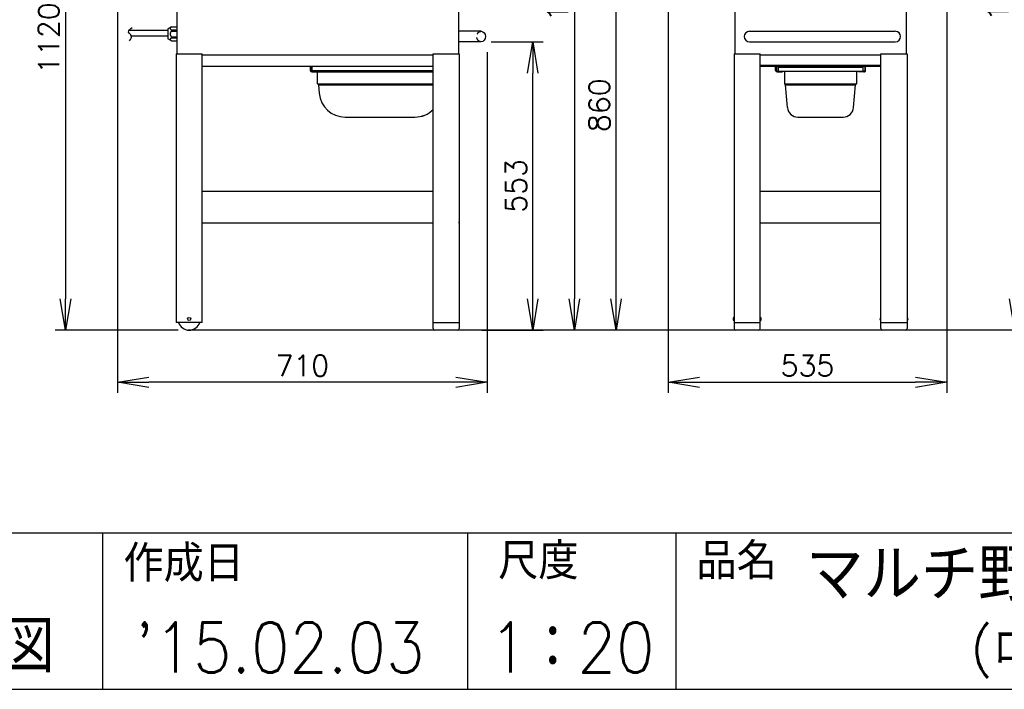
# Model space of a CAD drawing. Extents: x 460 to 8195, y 0 to 5507.
# Tile 19 of 30: x 3401 to 5290, y 0 to 1284. Entities that reach past the tile are written whole.
import ezdxf
from ezdxf.enums import TextEntityAlignment as Align

# ---------------------------------------------------------------- set-up
doc = ezdxf.new("R2010")
doc.units = 0
doc.header["$LTSCALE"] = 2
doc.header["$PDMODE"] = 3
doc.linetypes.add('HIDDEN', pattern=[9.525, 6.35, -3.175])
doc.layers.get('0').update_dxf_attribs({"linetype": 'CONTINUOUS'})
doc.layers.get('DEFPOINTS').update_dxf_attribs({"linetype": 'CONTINUOUS'})
doc.layers.add('SUNPOU', color=7, linetype='CONTINUOUS')
doc.layers.add('WAKU', color=7, linetype='CONTINUOUS')
doc.styles.get("Standard").update_dxf_attribs({"font": 'romans.shx', "bigfont": 'extfont.shx'})
doc.dimstyles.get("Standard").update_dxf_attribs({"dimscale": 20, "dimtxt": 2, "dimasz": 3, "dimexe": 1, "dimexo": 1, "dimgap": 0.6, "dimtad": 3, "dimdec": 0, "dimzin": 0, "dimdsep": 46, "dimtxsty": 'STANDARD', "dimblk1": 'OPEN', "dimblk2": 'OPEN', "dimsah": 1, "dimcen": 1.5, "dimadec": 0, "dimazin": 0, "dimtfac": 1, "dimtdec": 0, "dimtmove": 0, "dimatfit": 0, "dimldrblk": 'DOTSMALL', "dimfxl": 1, "dimtvp": 1, "dimtolj": 1, "dimtzin": 0, "dimarcsym": 0})

# ---------------------------------------------------------------- blocks, each defined once
blk = doc.blocks.new('_OPEN')
at = {"color": 0, "linetype": 'ByBlock'}
for p, q in [((-1, 0.167), (0, 0)), ((0, 0), (-1, -0.167)), ((0, 0), (-1, 0))]:
    blk.add_line(p, q, dxfattribs=at)
blk = doc.blocks.new('*D41')
at = {"layer": 'DEFPOINTS', "color": 0}
for p in [(4285.4, 1241.6), (4385.1, 1241.6), (4267.6, 688.6)]:
    blk.add_point(p, dxfattribs=at)
at = {"layer": 'SUNPOU', "color": 0, "lineweight": -2}
for p, q in [((4305.4, 1241.6), (4405.1, 1241.6)), ((4385.1, 748.6), (4385.1, 1181.6)), ((4287.6, 688.6), (4405.1, 688.6))]:
    blk.add_line(p, q, dxfattribs=at)
at = {"layer": 'SUNPOU', "color": 0, "lineweight": -2, "xscale": 60, "yscale": 60, "zscale": 60}
for p, rotation in [((4385.1, 1241.6), 90), ((4385.1, 688.6), 270)]:
    blk.add_blockref('_OPEN', p, dxfattribs=dict(at, rotation=rotation))
at = {"layer": 'SUNPOU', "color": 0, "insert": (4333.1, 965.2), "char_height": 40, "attachment_point": 2, "rotation": 90}
blk.add_mtext('\\A1;553', dxfattribs=at)
blk = doc.blocks.new('_DotSmall')
at = {"color": 0, "linetype": 'ByBlock', "const_width": 0.5}
blk.add_lwpolyline([(-0.0625, 0, 1), (0.0625, 0, 1)], format="xyb", close=True, dxfattribs=at)
blk = doc.blocks.new('*D42')
at = {"layer": 'DEFPOINTS', "color": 0}
for p in [(4545.1, 1551.2), (4822.9, 1551.2), (4824.7, 688.6)]:
    blk.add_point(p, dxfattribs=at)
at = {"layer": 'SUNPOU', "color": 0, "lineweight": -2}
for p, q in [((4802.9, 1551.2), (4525.1, 1551.2)), ((4545.1, 748.6), (4545.1, 1491.2)), ((4804.7, 688.6), (4525.1, 688.6))]:
    blk.add_line(p, q, dxfattribs=at)
at = {"layer": 'SUNPOU', "color": 0, "lineweight": -2, "xscale": 60, "yscale": 60, "zscale": 60}
for p, rotation in [((4545.1, 1551.2), 90), ((4545.1, 688.6), 270)]:
    blk.add_blockref('_OPEN', p, dxfattribs=dict(at, rotation=rotation))
at = {"layer": 'SUNPOU', "color": 0, "insert": (4493.1, 1119.9), "char_height": 40, "attachment_point": 2, "rotation": 90}
blk.add_mtext('\\A1;860', dxfattribs=at)
blk = doc.blocks.new('*D47')
at = {"layer": 'DEFPOINTS', "color": 0}
for p in [(5728.4, 2008.7), (5310, 688.6), (5520.5, 688.6)]:
    blk.add_point(p, dxfattribs=at)
at = {"layer": 'SUNPOU', "color": 0, "lineweight": -2}
for p, q in [((5708.4, 2008.7), (5290, 2008.7)), ((5310, 1948.7), (5310, 748.6)), ((5500.5, 688.6), (5290, 688.6))]:
    blk.add_line(p, q, dxfattribs=at)
at = {"layer": 'SUNPOU', "color": 0, "lineweight": -2, "xscale": 60, "yscale": 60, "zscale": 60}
for p, rotation in [((5310, 2008.7), 90), ((5310, 688.6), 270)]:
    blk.add_blockref('_OPEN', p, dxfattribs=dict(at, rotation=rotation))
at = {"layer": 'SUNPOU', "color": 0, "insert": (5278, 1349.7), "char_height": 40, "attachment_point": 5, "rotation": 90}
blk.add_mtext('\\A1;1320', dxfattribs=at)
blk = doc.blocks.new('*D39')
at = {"layer": 'DEFPOINTS', "color": 0}
for p in [(4898.7, 2008.7), (4465.1, 688.6), (4566.2, 688.6)]:
    blk.add_point(p, dxfattribs=at)
at = {"layer": 'SUNPOU', "color": 0, "lineweight": -2}
for p, q in [((4878.7, 2008.7), (4445.1, 2008.7)), ((4465.1, 1948.7), (4465.1, 748.6)), ((4546.2, 688.6), (4445.1, 688.6))]:
    blk.add_line(p, q, dxfattribs=at)
at = {"layer": 'SUNPOU', "color": 0, "lineweight": -2, "xscale": 60, "yscale": 60, "zscale": 60}
for p, rotation in [((4465.1, 2008.7), 90), ((4465.1, 688.6), 270)]:
    blk.add_blockref('_OPEN', p, dxfattribs=dict(at, rotation=rotation))
at = {"layer": 'SUNPOU', "color": 0, "insert": (4433.1, 1349.2), "char_height": 40, "attachment_point": 5, "rotation": 90}
blk.add_mtext('\\A1;1320', dxfattribs=at)
blk = doc.blocks.new('*D44')
at = {"layer": 'DEFPOINTS', "color": 0}
for p in [(4645.1, 1893.9), (5179.4, 1431.4), (5179.4, 588.6)]:
    blk.add_point(p, dxfattribs=at)
at = {"layer": 'SUNPOU', "color": 0, "lineweight": -2}
for p, q in [((4645.1, 1873.9), (4645.1, 568.6)), ((5179.4, 1411.4), (5179.4, 568.6)), ((4705.1, 588.6), (5119.4, 588.6))]:
    blk.add_line(p, q, dxfattribs=at)
at = {"layer": 'SUNPOU', "color": 0, "lineweight": -2, "xscale": 60, "yscale": 60, "zscale": 60, "rotation": 180}
blk.add_blockref('_OPEN', (4645.1, 588.6), dxfattribs=at)
at = {"layer": 'SUNPOU', "color": 0, "lineweight": -2, "xscale": 60, "yscale": 60, "zscale": 60}
blk.add_blockref('_OPEN', (5179.4, 588.6), dxfattribs=at)
at = {"layer": 'SUNPOU', "color": 0, "insert": (4912.3, 620.6), "char_height": 40, "attachment_point": 5}
blk.add_mtext('\\A1;535', dxfattribs=at)
blk = doc.blocks.new('*D45')
at = {"layer": 'DEFPOINTS', "color": 0}
for p in [(3892.1, 1808.6), (3488.7, 688.7), (3725.2, 688.7)]:
    blk.add_point(p, dxfattribs=at)
at = {"layer": 'SUNPOU', "color": 0, "lineweight": -2}
for p, q in [((3872.1, 1808.6), (3468.7, 1808.6)), ((3488.7, 1748.6), (3488.7, 748.7)), ((3705.2, 688.7), (3468.7, 688.7))]:
    blk.add_line(p, q, dxfattribs=at)
at = {"layer": 'SUNPOU', "color": 0, "lineweight": -2, "xscale": 60, "yscale": 60, "zscale": 60}
for p, rotation in [((3488.7, 1808.6), 90), ((3488.7, 688.7), 270)]:
    blk.add_blockref('_OPEN', p, dxfattribs=dict(at, rotation=rotation))
at = {"layer": 'SUNPOU', "color": 0, "insert": (3456.7, 1248.6), "char_height": 40, "attachment_point": 5, "rotation": 90}
blk.add_mtext('\\A1;1120', dxfattribs=at)
blk = doc.blocks.new('*D46')
at = {"layer": 'DEFPOINTS', "color": 0}
for p in [(3588.6, 1739.7), (4297.6, 1241.7), (3588.6, 588.6)]:
    blk.add_point(p, dxfattribs=at)
at = {"layer": 'SUNPOU', "color": 0, "lineweight": -2}
for p, q in [((3588.6, 1719.7), (3588.6, 568.6)), ((4297.6, 1221.7), (4297.6, 568.6)), ((4237.6, 588.6), (3648.6, 588.6))]:
    blk.add_line(p, q, dxfattribs=at)
at = {"layer": 'SUNPOU', "color": 0, "lineweight": -2, "xscale": 60, "yscale": 60, "zscale": 60, "rotation": 180}
blk.add_blockref('_OPEN', (3588.6, 588.6), dxfattribs=at)
at = {"layer": 'SUNPOU', "color": 0, "lineweight": -2, "xscale": 60, "yscale": 60, "zscale": 60}
blk.add_blockref('_OPEN', (4297.6, 588.6), dxfattribs=at)
at = {"layer": 'SUNPOU', "color": 0, "insert": (3943.1, 620.6), "char_height": 40, "attachment_point": 5}
blk.add_mtext('\\A1;710', dxfattribs=at)

msp = doc.modelspace()

# ---------------------------------------------------------------- linework, layer by layer
at = {"color": 2, "linetype": 'Continuous'}
for p, q in [((3702.5, 1447.6), (3702.5, 1218.6)), ((4242.6, 1447.6), (4242.6, 1218.6)), ((4773.2, 1447.6), (4773.2, 1218.6)), ((5101.9, 1447.7), (5101.9, 1218.6)), ((3685, 1265.8), (3685, 1247.4)), ((3692, 1269.9), (3685.3, 1266.3)), ((3692, 1269.9), (3702.5, 1269.9)), ((3685, 1262.9), (3610.4, 1262.9)), ((3615, 1252.9), (3685, 1252.9)), ((3692, 1243.4), (3685.3, 1247)), ((3692, 1264.2), (3692, 1262.2)), ((3692, 1264.2), (3702.5, 1264.2)), ((3692, 1262.2), (3702.5, 1262.2)), ((3692, 1251), (3692, 1249)), ((3692, 1251), (3702.5, 1251)), ((3692, 1249), (3702.5, 1249)), ((4800.9, 1261.6), (5080.9, 1261.6)), ((3692, 1243.4), (3702.5, 1243.4)), ((4800.9, 1241.6), (5080.9, 1241.6)), ((3701, 1218.6), (3701, 703.6)), ((3701, 1218.6), (3751, 1218.6)), ((3751, 703.6), (3751, 1218.6)), ((3751, 1216.6), (4194.1, 1216.6)), ((4194.1, 1218.6), (4244.1, 1218.6)), ((4194.1, 691.6), (4194.1, 1218.6)), ((4244.1, 1218.6), (4244.1, 691.6)), ((4771.7, 1218.6), (4771.7, 691.6)), ((4771.7, 1218.6), (4821.7, 1218.6)), ((4821.7, 691.6), (4821.7, 1218.6)), ((4821.7, 1216.6), (5053.4, 1216.6)), ((5053.4, 1218.6), (5103.4, 1218.6)), ((5053.4, 691.6), (5053.4, 1218.6)), ((5103.4, 1218.6), (5103.4, 691.6)), ((3751, 1195.1), (3752.6, 1195.1)), ((3752.6, 1195.1), (4194.1, 1195.1)), ((3959.8, 1193.6), (3958.3, 1193.6)), ((3958.3, 1193.6), (3958.3, 1186.6)), ((3959.8, 1186.6), (3959.8, 1193.6)), ((3959.9, 1193.1), (3962.3, 1193.1)), ((3962.3, 1186.6), (3962.3, 1195.1)), ((4821.7, 1196.6), (5053.4, 1196.6)), ((4821.7, 1195.1), (4823.2, 1195.1)), ((4823.2, 1195.1), (5053.4, 1195.1)), ((4851.3, 1186.6), (4851.3, 1195.1)), ((4852.7, 1195.1), (4852.7, 1186.6)), ((4856.2, 1193.1), (5018.4, 1193.1)), ((4856.2, 1193.1), (4856.2, 1185.1)), ((5018.6, 1193.1), (5018.6, 1185.1)), ((5022.1, 1195.1), (5022.1, 1186.6)), ((5023.6, 1186.6), (5023.6, 1195.1)), ((3962.3, 1185.1), (3961.3, 1185.1)), ((3961.3, 1183.6), (4194.1, 1183.6)), ((3962.3, 1186.6), (4194.1, 1186.6)), ((3962.3, 1183.6), (3962.3, 1186.6)), ((3972.2, 1161.1), (3972.2, 1183.6)), ((4854.2, 1185.1), (5020.6, 1185.1)), ((4854.2, 1183.6), (4864.4, 1183.6)), ((4864.4, 1185.1), (4864.4, 1183.6)), ((4868.3, 1185.1), (4868.3, 1161.1)), ((5006.4, 1185.1), (5006.4, 1161.1)), ((5010.4, 1185.1), (5010.4, 1183.6)), ((5020.6, 1183.6), (5010.4, 1183.6)), ((3972.2, 1161.1), (4194.1, 1161.1)), ((3974.2, 1159.1), (3972.2, 1161.1)), ((3974.2, 1159.1), (4194.1, 1159.1)), ((3974.2, 1159.1), (3975.7, 1142.7)), ((4870.3, 1159.1), (4868.3, 1161.1)), ((4868.3, 1161.1), (5006.4, 1161.1)), ((4870.3, 1159.1), (5004.4, 1159.1)), ((4874.1, 1115.4), (4870.3, 1159.1)), ((5000.6, 1115.4), (5004.4, 1159.1)), ((5006.4, 1161.1), (5004.4, 1159.1)), ((3975.7, 1142.7), (3975.7, 1142.7)), ((5000.6, 1115.4), (5000.6, 1115.4)), ((4025.4, 1097.1), (4159, 1097.1)), ((4158.9, 1097.1), (4159, 1097.1)), ((4894, 1097.1), (4980.6, 1097.1)), ((3751, 955.1), (4194.1, 955.1)), ((4244.1, 952.1), (4244.2, 952.1)), ((4244.2, 952.1), (4244.2, 896.6)), ((4821.7, 955.1), (5052.2, 955.1)), ((4194.1, 893.6), (3751, 893.6)), ((4244.2, 893.6), (4244.1, 893.6)), ((4244.2, 893.9), (4244.2, 896.6)), ((4244.2, 893.6), (4244.2, 893.9)), ((5053.4, 893.6), (4821.7, 893.6)), ((3751, 703.6), (3701, 703.6)), ((4194.1, 703.6), (4244.1, 703.6)), ((4771.7, 713.1), (4770.7, 713.1)), ((4771.7, 707.2), (4770.7, 707.2)), ((4771.7, 703.6), (4821.7, 703.6)), ((4821.7, 713.1), (4822.7, 713.1)), ((4821.7, 707.2), (4822.7, 707.2)), ((5053.4, 713.1), (5052.4, 713.1)), ((5053.4, 707.2), (5052.4, 707.2)), ((5053.4, 703.6), (5103.4, 703.6)), ((5103.4, 713.1), (5104.4, 713.1)), ((5103.4, 707.2), (5104.4, 707.2)), ((4241.1, 688.6), (4197.1, 688.6)), ((4818.7, 688.6), (4774.7, 688.6)), ((5100.4, 688.6), (5056.4, 688.6))]:
    msp.add_line(p, q, dxfattribs=at)
at = {"color": 2}
for p, q in [((4286.1, 1261.6), (4242.6, 1261.6)), ((4286.1, 1241.6), (4242.6, 1241.6)), ((6147.4, 688.6), (3723.4, 688.6))]:
    msp.add_line(p, q, dxfattribs=at)
at = {"color": 2, "linetype": 'Continuous'}
msp.add_circle((3726, 710.1), 3, dxfattribs=at)
for centre, radius, start, end in [((3685.5, 1265.8), 0.5, 118.1786, 180), ((3685.5, 1247.4), 0.5, 180, 241.8214), ((4800.9, 1251.6), 10, 90, 270), ((5080.9, 1251.6), 10, 270, 90), ((3961.3, 1186.6), 3, 180, 270), ((3961.3, 1186.6), 1.5, 180, 270), ((4025.4, 1147.1), 50, 184.9797, 269.7657), ((4894, 1117.1), 20, 185, 270), ((4980.6, 1117.1), 20, 270, 354.9954), ((4159, 1147.1), 50, 269.9887, 314.7351), ((4159, 1147.1), 50, 270.0113, 314.634), ((3726, 710.1), 21.5, 197.6467, 342.3533), ((4774.5, 710.1), 4.85, 142.5484, 217.4516), ((4818.8, 710.1), 4.85, 322.5484, 37.4516), ((5056.2, 710.1), 4.85, 142.5484, 217.4516), ((5100.5, 710.1), 4.85, 322.5484, 37.4516), ((4197.1, 691.6), 3, 180, 270), ((4241.1, 691.6), 3, 270, 0), ((4774.7, 691.6), 3, 180, 270), ((4818.7, 691.6), 3, 270, 0), ((5056.4, 691.6), 3, 180, 270), ((5100.4, 691.6), 3, 270, 0)]:
    msp.add_arc(centre, radius, start, end, dxfattribs=at)
at = {"color": 2, "linetype": 'HIDDEN', "extrusion": (0, 0, -1)}
msp.add_ellipse((4286.2, 1251.6), major_axis=(0, 10), ratio=0.85, start_param=3.141593, end_param=6.283185, dxfattribs=at)
at = {"color": 2, "extrusion": (0, 0, -1)}
msp.add_ellipse((4286.1, 1251.6), major_axis=(0, -10), ratio=0.85, start_param=3.141593, end_param=6.283185, dxfattribs=at)
at = {"color": 2, "linetype": 'Continuous'}
for points, knots in [([(3611.6, 1243.3), (3613.9, 1246.6), (3618, 1252.8), (3606.1, 1260.7), (3612.9, 1266.1), (3616.8, 1269.1)], [0, 0, 0, 0, 10.168631, 18.901297, 30.304945, 30.304945, 30.304945, 30.304945]), ([(3692, 1269.8), (3691.7, 1269.6), (3691.1, 1269.2), (3690.4, 1268.6), (3689.8, 1267.8), (3689.6, 1267), (3689.8, 1266.2), (3690.4, 1265.5), (3691.1, 1264.8), (3691.7, 1264.4), (3692, 1264.2)], [0, 0, 0, 0, 0.145276, 0.278231, 0.395716, 0.5, 0.604283, 0.721768, 0.854724, 1, 1, 1, 1]), ([(3692, 1262.2), (3691.7, 1261.8), (3691.1, 1261), (3690.3, 1259.6), (3689.8, 1258.2), (3689.6, 1256.6), (3689.8, 1255.1), (3690.3, 1253.6), (3691.1, 1252.2), (3691.7, 1251.4), (3692, 1251)], [0, 0, 0, 0, 0.125076, 0.250121, 0.375097, 0.5, 0.624902, 0.749879, 0.874924, 1, 1, 1, 1]), ([(3692, 1249), (3691.7, 1248.8), (3691.1, 1248.4), (3690.4, 1247.8), (3689.8, 1247.1), (3689.6, 1246.2), (3689.8, 1245.4), (3690.4, 1244.7), (3691.1, 1244), (3691.7, 1243.6), (3692, 1243.4)], [0, 0, 0, 0, 0.145276, 0.278231, 0.395716, 0.5, 0.604283, 0.721768, 0.854724, 1, 1, 1, 1]), ([(4854.2, 1183.6), (4853.4, 1183.6), (4851.9, 1184.3), (4851.3, 1185.9), (4851.3, 1186.6)], [0, 0, 0, 0, 0.497295, 1, 1, 1, 1]), ([(4852.7, 1186.6), (4852.7, 1186.2), (4853, 1185.4), (4853.8, 1185.1), (4854.2, 1185.1)], [0, 0, 0, 0, 0.502705, 1, 1, 1, 1]), ([(5020.6, 1183.6), (5021.4, 1183.6), (5023, 1184.3), (5023.6, 1185.9), (5023.6, 1186.6)], [0, 0, 0, 0, 0.497295, 1, 1, 1, 1]), ([(5022.1, 1186.6), (5022.1, 1186.2), (5021.8, 1185.4), (5021, 1185.1), (5020.6, 1185.1)], [0, 0, 0, 0, 0.502705, 1, 1, 1, 1])]:
    msp.add_open_spline(points, degree=3, knots=knots, dxfattribs=at)
at = {"layer": 'WAKU', "color": 6}
for p, q in [((460, 300), (8100, 300)), ((460, 0), (8100, 0))]:
    msp.add_line(p, q, dxfattribs=at)
at = {"layer": 'WAKU', "color": 7}
for p, q in [((3560, 300), (3560, 0)), ((4260, 300), (4260, 0)), ((4660, 300), (4660, 0))]:
    msp.add_line(p, q, dxfattribs=at)

# ---------------------------------------------------------------- texts
at = {"layer": 'WAKU', "color": 1}
for s, height, p in [('マルチ野菜スライサー', 100, (5460, 225)), ('(ロボクープ)', 70, (5460, 75))]:
    msp.add_text(s, height=height, dxfattribs=at).set_placement(p, align=Align.MIDDLE)
at = {"layer": 'WAKU'}
for s, p in [('作成日', (3600.1, 206.2)), ('尺度', (4319.1, 210.9)), ('品名', (4699.4, 210.9))]:
    msp.add_text(s, height=70, dxfattribs=at).set_placement(p)
at = {"layer": 'WAKU', "color": 1, "width": 0.9}
for s, height, p in [('外形寸法図', 100, (3220, 32.1)), ("'15.02.03", 96, (3900, 32.1)), ('1：20', 96, (4460.6, 32.1))]:
    msp.add_text(s, height=height, dxfattribs=at).set_placement(p, align=Align.CENTER)

# ---------------------------------------------------------------- dimensions: what is measured, and where the dimension line sits
at = {"layer": 'SUNPOU'}
for base, p1, p2, picture, middle in [((4465.1, 688.6), (4898.7, 2008.7), (4566.2, 688.6), '*D39', (4465.1, 1349.2)), ((4385.1, 1241.6), (4267.6, 688.6), (4285.4, 1241.6), '*D41', (4385.1, 965.2))]:
    dim = msp.add_linear_dim(base=base, p1=p1, p2=p2, angle=90, dimstyle='STANDARD', override={"dimtmove": 0}, dxfattribs=at)
    dim.commit()
    dim.dimension.update_dxf_attribs({"geometry": picture, "text_midpoint": middle, "dimtype": 160})
dim = msp.add_linear_dim(base=(5310, 688.6), p1=(5728.4, 2008.7), p2=(5520.5, 688.6), angle=90, dimstyle='STANDARD', dxfattribs=at)
dim.commit()
dim.dimension.update_dxf_attribs({"geometry": '*D47', "text_midpoint": (5310, 1349.7), "dimtype": 160})
for base, p1, p2, text, picture, middle in [((5179.4, 588.6), (4645.1, 1893.9), (5179.4, 1431.4), '535', '*D44', (4912.3, 620.6)), ((3588.6, 588.6), (4297.6, 1241.7), (3588.6, 1739.7), '710', '*D46', (3943.1, 620.6))]:
    dim = msp.add_linear_dim(base=base, p1=p1, p2=p2, text=text, dimstyle='STANDARD', dxfattribs=at)
    dim.commit()
    dim.dimension.update_dxf_attribs({"geometry": picture, "text_midpoint": middle})
dim = msp.add_linear_dim(base=(3488.7, 688.7), p1=(3892.1, 1808.6), p2=(3725.2, 688.7), angle=90, dimstyle='STANDARD', dxfattribs=at)
dim.commit()
dim.dimension.update_dxf_attribs({"geometry": '*D45', "text_midpoint": (3456.7, 1248.6)})
dim = msp.add_linear_dim(base=(4545.1, 1551.2), p1=(4824.7, 688.6), p2=(4822.9, 1551.2), angle=90, text='860', dimstyle='STANDARD', override={"dimtmove": 0}, dxfattribs=at)
dim.commit()
dim.dimension.update_dxf_attribs({"geometry": '*D42', "text_midpoint": (4513.1, 1119.9)})

doc.saveas('drawing.dxf')
